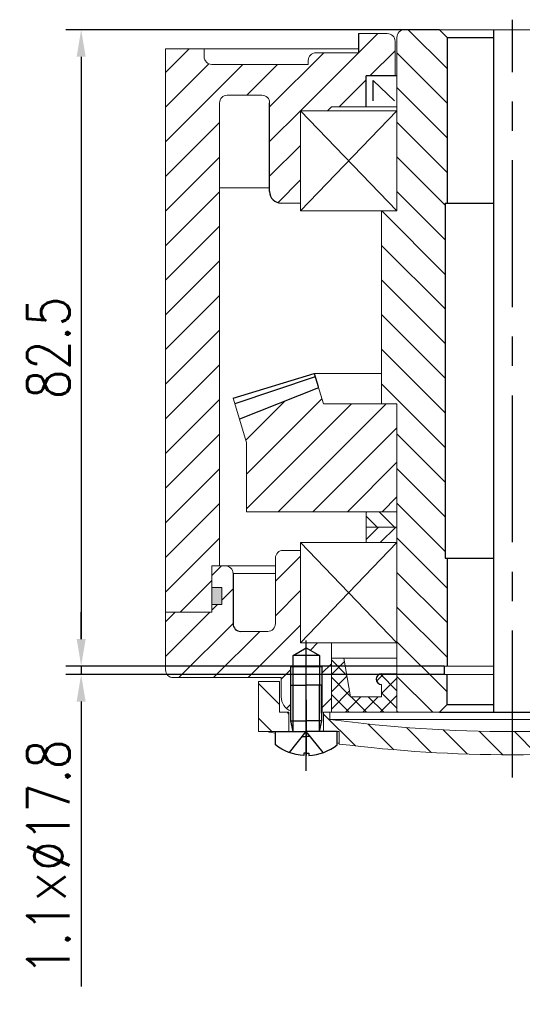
# Model space of a CAD drawing. Header units: inches. Extents: x 837 to 6223, y -2862 to 3098.
# Tile 59 of 139: x 5855 to 5921, y -2685 to -2557. Entities that reach past the tile are written whole.
import ezdxf

# ---------------------------------------------------------------- set-up
doc = ezdxf.new("R2010")
doc.units = ezdxf.units.IN
doc.header["$LTSCALE"] = 10
doc.header["$MEASUREMENT"] = 0
doc.linetypes.add('CENTER', pattern=[10.159999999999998, 6.35, -1.27, 1.27, -1.27])
doc.linetypes.add('HIDDEN', pattern=[1.905, 1.27, -0.635])
for name, color, linetype in [('1轮廓实线层', 7, 'Continuous'), ('2细线层', 4, 'Continuous'), ('3中心线层', 1, 'CENTER'), ('4虚线层', 6, 'HIDDEN'), ('5剖面线层', 2, 'Continuous'), ('6文字层', 3, 'Continuous'), ('7标注层', 4, 'Continuous')]:
    doc.layers.add(name, color=color, linetype=linetype)
doc.styles.add('PC_TEXTSTYLE', font='isocp.shx', dxfattribs={"width": 0.8, "bigfont": 'HZFS.SHX'})
doc.styles.add('TH_GBDIM', font='romans.shx', dxfattribs={"width": 0.8, "bigfont": 'gbcbig.shx'})
doc.dimstyles.new('TH_GBDIM', dxfattribs={"dimtxt": 3.5, "dimasz": 2.5, "dimexe": 2, "dimexo": 0, "dimgap": 1, "dimtad": 1, "dimdec": 4, "dimdsep": 46, "dimtxsty": 'TH_GBDIM', "dimcen": 0.09, "dimclrd": 4, "dimclre": 4, "dimclrt": 3, "dimadec": 0, "dimazin": 0, "dimtfac": 1, "dimtdec": 4, "dimtmove": 0, "dimatfit": 3, "dimfxl": 1, "dimtzin": 0, "dimarcsym": 0})
pattern_1 = [(45, (5721.553239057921, -2909.037251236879), (-2.245064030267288, 2.245064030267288), [])]
pattern_2 = [(315, (-161.1879354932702, 153.6207585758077), (2.245064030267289, 2.245064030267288), [])]

# ---------------------------------------------------------------- blocks, each defined once
blk = doc.blocks.new('A$C2EF20DBA')
at = {"layer": '5剖面线层', "linetype": 'Continuous', "lineweight": 0}
h = blk.add_hatch(dxfattribs=at)
h.set_pattern_fill('ANSI31', color=4, angle=-90.00000000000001, style=0)
h.set_pattern_definition(pattern_2)
h.paths.add_polyline_path([(2.74999927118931, 11.59999985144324), (-7.288106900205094e-07, 11.59999985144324), (-7.288106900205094e-07, 5.099999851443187), (3.968610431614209, 5.099999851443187), (3.968610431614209, 7.599999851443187), (2.74999927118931, 7.599999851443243)], flags=0)
h = blk.add_hatch(dxfattribs=at)
h.set_pattern_fill('ANSI31', color=4, angle=-90.00000000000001, style=0)
h.set_pattern_definition(pattern_2)
h.paths.add_polyline_path([(65.9372215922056, 11.59999985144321), (63.1872215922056, 11.59999985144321), (63.1872215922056, 7.599999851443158), (61.96861043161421, 7.599999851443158), (61.96861043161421, 5.099999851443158), (65.9372215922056, 5.099999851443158)], flags=0)
h = blk.add_hatch(dxfattribs=at)
h.set_pattern_fill('ANSI31', color=4, angle=-90.00000000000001, style=0)
h.set_pattern_definition(pattern_2)
edge = h.paths.add_edge_path(flags=0)
edge.add_line((57.46861043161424, 5.099999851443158), (57.46861043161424, 7.599999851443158))
edge.add_line((57.46861043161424, 7.599999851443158), (56.68722159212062, 7.599999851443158))
edge.add_line((56.68722159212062, 7.599999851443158), (56.68722159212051, 6.673719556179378))
edge.add_arc((32.93722159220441, 185.0999998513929), 179.9999999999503, -89.99000862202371, -82.41803119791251, ccw=False)
edge.add_arc((32.99999927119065, 185.0999998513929), 179.9999999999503, 262.41803119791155, 269.99000862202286, ccw=False)
edge.add_line((9.249999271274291, 6.673719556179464), (9.249999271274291, 7.599999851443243))
edge.add_line((9.249999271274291, 7.599999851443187), (8.46861043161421, 7.599999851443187))
edge.add_line((8.46861043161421, 7.599999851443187), (8.46861043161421, 5.099999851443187))
edge.add_line((8.46861043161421, 5.099999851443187), (10.46861043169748, 5.099999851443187))
edge.add_line((10.46861043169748, 5.099999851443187), (10.46861043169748, 3.492355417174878))
edge.add_arc((32.99999927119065, 185.0999998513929), 182.9999999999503, 262.9276636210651, 269.9901724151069)
edge.add_arc((32.93722159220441, 185.0999998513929), 182.9999999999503, -89.9901724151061, -82.92766362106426)
edge.add_line((55.46861043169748, 3.492355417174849), (55.46861043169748, 5.099999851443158))
edge.add_line((55.46861043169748, 5.099999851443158), (57.46861043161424, 5.099999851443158))
at = {"color": 7, "linetype": 'Continuous', "lineweight": 15}
for p, q in [((-7.288106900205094e-07, 5.099999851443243), (-7.288106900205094e-07, 11.59999985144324)), ((-7.288106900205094e-07, 11.59999985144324), (2.74999927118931, 11.59999985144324)), ((2.74999927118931, 11.59999985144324), (2.74999927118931, 7.599999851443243)), ((63.1872215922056, 7.599999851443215), (63.1872215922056, 11.59999985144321)), ((63.1872215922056, 11.59999985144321), (65.93722159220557, 11.59999985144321)), ((65.93722159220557, 11.59999985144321), (65.9372215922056, 5.099999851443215)), ((2.74999927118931, 7.599999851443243), (3.968610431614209, 7.599999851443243)), ((3.968610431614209, 7.599999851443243), (3.968610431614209, 5.099999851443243)), ((8.46861043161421, 5.099999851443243), (8.46861043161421, 7.599999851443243)), ((8.46861043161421, 7.599999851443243), (9.249999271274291, 7.599999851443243)), ((9.249999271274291, 7.599999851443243), (9.249999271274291, 6.673719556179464)), ((56.68722159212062, 7.599999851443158), (9.249999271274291, 7.599999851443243)), ((56.68722159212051, 6.673719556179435), (9.249999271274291, 6.673719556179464)), ((56.68722159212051, 6.673719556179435), (56.68722159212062, 7.599999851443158)), ((56.68722159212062, 7.599999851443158), (57.46861043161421, 7.599999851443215)), ((57.46861043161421, 7.599999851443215), (57.46861043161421, 5.099999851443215)), ((61.96861043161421, 5.099999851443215), (61.96861043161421, 7.599999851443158)), ((61.96861043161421, 7.599999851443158), (63.1872215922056, 7.599999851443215)), ((-7.288106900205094e-07, 5.099999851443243), (3.968610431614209, 5.099999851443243)), ((3.968610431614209, 5.099999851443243), (8.46861043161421, 5.099999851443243)), ((8.46861043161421, 5.099999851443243), (10.46861043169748, 5.099999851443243)), ((10.46861043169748, 3.492355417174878), (10.46861043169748, 5.099999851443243)), ((55.46861043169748, 5.099999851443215), (55.46861043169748, 3.492355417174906)), ((55.46861043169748, 5.099999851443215), (57.46861043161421, 5.099999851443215)), ((57.46861043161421, 5.099999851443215), (61.96861043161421, 5.099999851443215)), ((61.96861043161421, 5.099999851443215), (65.9372215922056, 5.099999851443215))]:
    blk.add_line(p, q, dxfattribs=at)
for p, q in [((57.71861043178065, 6.499999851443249), (58.01861043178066, 5.099999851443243)), ((57.71861043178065, 6.499999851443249), (61.71861043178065, 6.499999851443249)), ((61.71861043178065, 6.499999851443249), (61.41861043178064, 5.099999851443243))]:
    blk.add_line(p, q)
for centre, radius, start, end in [((32.99999927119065, 185.0999998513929), 179.9999999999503, 262.4180311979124, 269.9900086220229), ((32.93722159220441, 185.0999998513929), 179.9999999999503, 270.0099913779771, 277.5819688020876), ((33.04430277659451, 173.2730893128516), 171.1757386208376, 259.2525430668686, 259.6254560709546), ((32.89291808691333, 173.2730893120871), 171.1757386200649, 280.3745439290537, 280.7474569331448), ((33.04430277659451, 173.2730893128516), 171.1757386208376, 262.3369808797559, 262.4214063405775), ((32.99999927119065, 185.0999998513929), 182.9999999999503, 262.9276636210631, 269.9901724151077), ((32.93722159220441, 185.0999998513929), 182.9999999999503, 270.0098275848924, 277.0723363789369), ((32.89291808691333, 173.2730893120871), 171.1757386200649, 277.5785936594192, 277.6630191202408)]:
    blk.add_arc(centre, radius, start, end, dxfattribs=at)
at = {"layer": '1轮廓实线层'}
for p, q in [((4.518610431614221, 14.98798174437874), (6.218610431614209, 15.96947720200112)), ((6.218610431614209, 15.96947720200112), (7.918610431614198, 14.98798174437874)), ((58.01861043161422, 14.98798174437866), (59.71861043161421, 15.96947720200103)), ((59.71861043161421, 15.96947720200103), (61.4186104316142, 14.98798174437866)), ((7.918610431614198, 14.98798174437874), (4.518610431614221, 14.98798174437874)), ((4.518610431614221, 7.539264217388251), (4.518610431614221, 14.98798174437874)), ((7.918610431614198, 14.98798174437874), (7.918610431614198, 7.487981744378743)), ((61.4186104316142, 14.98798174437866), (58.01861043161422, 14.98798174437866)), ((58.01861043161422, 7.539264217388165), (58.01861043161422, 14.98798174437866)), ((61.4186104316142, 14.98798174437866), (61.4186104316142, 7.487981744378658)), ((8.21861043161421, 13.48798174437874), (4.218610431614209, 13.48798174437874)), ((61.71861043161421, 13.48798174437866), (57.71861043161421, 13.48798174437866))]:
    blk.add_line(p, q, dxfattribs=at)
at = {"layer": '1轮廓实线层', "extrusion": (1.224646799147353e-16, -7.498798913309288e-33, -1)}
for points in [[(-4.218610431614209, 6.499999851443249), (-4.218610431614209, 11.09999985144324), (-6.218610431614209, 11.09999985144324)], [(-4.518610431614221, 5.099999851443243), (-4.218610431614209, 6.499999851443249), (-6.218610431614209, 6.499999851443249)]]:
    blk.add_lwpolyline(points, dxfattribs=at)
at = {"layer": '1轮廓实线层'}
for points in [[(8.21861043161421, 6.499999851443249), (8.21861043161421, 11.09999985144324), (6.218610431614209, 11.09999985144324)], [(57.71861043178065, 6.499999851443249), (57.71861043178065, 11.09999985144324), (59.71861043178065, 11.09999985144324)], [(7.918610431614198, 5.099999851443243), (8.21861043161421, 6.499999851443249), (6.218610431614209, 6.499999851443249)], [(10.21861043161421, 3.369127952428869), (10.21861043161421, 5.099999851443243), (6.218610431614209, 5.099999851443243)], [(55.71861043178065, 3.369127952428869), (55.71861043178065, 5.099999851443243), (59.71861043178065, 5.099999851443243)], [(6.218610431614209, 2.309999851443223), (6.528610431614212, 2.309999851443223), (6.528610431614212, 1.999999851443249)], [(59.71861043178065, 2.309999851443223), (59.40861043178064, 2.309999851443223), (59.40861043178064, 1.999999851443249)]]:
    blk.add_lwpolyline(points, dxfattribs=at)
at = {"layer": '1轮廓实线层', "extrusion": (-1.224646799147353e-16, -7.498798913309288e-33, -1)}
blk.add_lwpolyline([(-61.71861043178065, 6.499999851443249), (-61.71861043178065, 11.09999985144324), (-59.71861043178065, 11.09999985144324)], dxfattribs=at)
at = {"layer": '1轮廓实线层', "extrusion": (-1.224646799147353e-16, 7.498798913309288e-33, -1)}
for points in [[(-2.218610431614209, 3.369127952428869), (-2.218610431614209, 5.099999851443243), (-6.218610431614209, 5.099999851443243)], [(-6.218610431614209, 2.309999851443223), (-5.908610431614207, 2.309999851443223), (-5.908610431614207, 1.999999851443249)]]:
    blk.add_lwpolyline(points, dxfattribs=at)
at = {"layer": '1轮廓实线层', "extrusion": (1.224646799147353e-16, 7.498798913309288e-33, -1)}
for points in [[(-63.71861043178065, 3.369127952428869), (-63.71861043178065, 5.099999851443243), (-59.71861043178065, 5.099999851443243)], [(-59.71861043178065, 2.309999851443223), (-60.02861043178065, 2.309999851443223), (-60.02861043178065, 1.999999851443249)]]:
    blk.add_lwpolyline(points, dxfattribs=at)
at = {"layer": '1轮廓实线层', "extrusion": (-1.224646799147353e-16, 7.498798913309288e-33, -1)}
blk.add_arc((-6.218610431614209, 8.49260333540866), 6.500000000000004, 272.7336049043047, 307.9798724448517, dxfattribs=at)
at = {"layer": '1轮廓实线层'}
for centre, start, end in [((6.218610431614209, 8.49260333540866), 272.7336049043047, 307.9798724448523), ((59.71861043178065, 8.49260333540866), 232.0201275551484, 267.2663950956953)]:
    blk.add_arc(centre, 6.500000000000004, start, end, dxfattribs=at)
at = {"layer": '1轮廓实线层', "extrusion": (1.224646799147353e-16, 7.498798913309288e-33, -1)}
blk.add_arc((-59.71861043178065, 8.49260333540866), 6.500000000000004, 232.0201275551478, 267.2663950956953, dxfattribs=at)
at = {"layer": '2细线层'}
for p, q in [((4.218610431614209, 7.633932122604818), (4.218610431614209, 13.48798174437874)), ((8.21861043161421, 13.48798174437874), (8.21861043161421, 7.487981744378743)), ((57.71861043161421, 7.633932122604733), (57.71861043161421, 13.48798174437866)), ((61.71861043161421, 13.48798174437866), (61.71861043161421, 7.487981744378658))]:
    blk.add_line(p, q, dxfattribs=at)
at = {"layer": '2细线层', "extrusion": (1.224646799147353e-16, -7.498798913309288e-33, -1)}
blk.add_lwpolyline([(-4.518610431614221, 5.099999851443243), (-4.518610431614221, 11.09999985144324)], dxfattribs=at)
at = {"layer": '2细线层'}
for points in [[(7.918610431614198, 5.099999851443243), (7.918610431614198, 11.09999985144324)], [(58.01861043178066, 5.099999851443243), (58.01861043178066, 11.09999985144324)]]:
    blk.add_lwpolyline(points, dxfattribs=at)
at = {"layer": '2细线层', "extrusion": (-1.224646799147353e-16, -7.498798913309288e-33, -1)}
blk.add_lwpolyline([(-61.41861043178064, 5.099999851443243), (-61.41861043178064, 11.09999985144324)], dxfattribs=at)
at = {"layer": '3中心线层'}
for p, q in [((6.218610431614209, -1.485567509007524e-07), (6.218610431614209, 16.93108616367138)), ((59.71861043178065, -1.485567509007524e-07), (59.71861043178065, 17.3455716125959)), ((6.218610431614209, 9.237724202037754), (6.218610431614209, 2.015085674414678)), ((59.71861043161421, 9.888514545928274), (59.71861043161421, 2.348570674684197)), ((59.71861043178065, 9.237724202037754), (59.71861043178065, 2.015085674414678))]:
    blk.add_line(p, q, dxfattribs=at)
at = {"layer": '4虚线层', "extrusion": (-1.224646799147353e-16, 7.498798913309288e-33, -1)}
for p, q in [((4.018610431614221, 2.376231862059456), (6.218610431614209, 5.099999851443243)), ((5.717833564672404, 4.479999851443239), (6.218610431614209, 4.479999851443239))]:
    blk.add_line(p, q, dxfattribs=at)
at = {"layer": '4虚线层'}
for p, q in [((8.418610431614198, 2.376231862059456), (6.218610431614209, 5.099999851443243)), ((6.719387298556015, 4.479999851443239), (6.218610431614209, 4.479999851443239)), ((57.51861043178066, 2.376231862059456), (59.71861043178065, 5.099999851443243)), ((59.21783356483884, 4.479999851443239), (59.71861043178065, 4.479999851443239))]:
    blk.add_line(p, q, dxfattribs=at)
at = {"layer": '4虚线层', "extrusion": (1.224646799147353e-16, 7.498798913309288e-33, -1)}
for p, q in [((61.91861043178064, 2.376231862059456), (59.71861043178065, 5.099999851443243)), ((60.21938729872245, 4.479999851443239), (59.71861043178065, 4.479999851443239))]:
    blk.add_line(p, q, dxfattribs=at)
at = {"layer": '6文字层', "color": 7, "style": 'PC_TEXTSTYLE'}
blk.add_text('TH_SUPERPART', height=1e-29, rotation=90, dxfattribs=at).set_placement((6.218610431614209, 5.099999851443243))
blk = doc.blocks.new('*D538')
at = {"layer": '7标注层', "color": 4, "lineweight": -2, "transparency": 16777216}
for p, q in [((5909.807884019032, -2558.295659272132), (5861.372496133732, -2558.295659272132)), ((5863.372496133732, -2561.795659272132), (5863.372496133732, -2637.295665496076)), ((5910.407884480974, -2640.795665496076), (5861.372496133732, -2640.795665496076))]:
    blk.add_line(p, q, dxfattribs=at)
at = {"layer": '7标注层', "color": 4, "transparency": 16777216}
for points in [[(5862.789162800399, -2561.795659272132), (5863.955829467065, -2561.795659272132), (5863.372496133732, -2558.295659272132)], [(5862.789162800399, -2637.295665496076), (5863.955829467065, -2637.295665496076), (5863.372496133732, -2640.795665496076)]]:
    blk.add_solid(points, dxfattribs=at)
at = {"layer": 'Defpoints', "color": 0, "transparency": 16777216}
for p in [(5909.807884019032, -2558.295659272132), (5863.372496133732, -2640.795665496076), (5910.407884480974, -2640.795665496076)]:
    blk.add_point(p, dxfattribs=at)
at = {"layer": '7标注层', "color": 3, "transparency": 16777216, "insert": (5859.122496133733, -2599.545662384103), "char_height": 5.5, "attachment_point": 5, "rotation": 90, "style": 'TH_GBDIM'}
blk.add_mtext('82.5', dxfattribs=at)
blk = doc.blocks.new('*D539')
at = {"layer": '7标注层', "color": 4, "lineweight": -2, "transparency": 16777216}
for p, q in [((5863.372494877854, -2637.29565796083), (5863.372494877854, -2633.79565796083)), ((5910.407884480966, -2640.79565796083), (5861.372494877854, -2640.79565796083)), ((5863.372494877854, -2640.79565796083), (5863.372494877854, -2641.89565796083)), ((5910.407885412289, -2641.89565796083), (5861.372494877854, -2641.89565796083)), ((5863.372494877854, -2645.39565796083), (5863.372494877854, -2682.336694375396))]:
    blk.add_line(p, q, dxfattribs=at)
at = {"layer": '7标注层', "color": 4, "transparency": 16777216}
for points in [[(5862.789161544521, -2637.29565796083), (5863.955828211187, -2637.29565796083), (5863.372494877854, -2640.79565796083)], [(5862.789161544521, -2645.39565796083), (5863.955828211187, -2645.39565796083), (5863.372494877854, -2641.89565796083)]]:
    blk.add_solid(points, dxfattribs=at)
at = {"layer": 'Defpoints', "color": 0, "transparency": 16777216}
for p in [(5863.372494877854, -2640.79565796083), (5910.407884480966, -2640.79565796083), (5910.407885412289, -2641.89565796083)]:
    blk.add_point(p, dxfattribs=at)
at = {"layer": '7标注层', "color": 3, "transparency": 16777216, "insert": (5859.122494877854, -2665.616176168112), "char_height": 5.5, "attachment_point": 5, "rotation": 90, "style": 'TH_GBDIM'}
blk.add_mtext('1.1×%%C17.8', dxfattribs=at)

msp = doc.modelspace()

# ---------------------------------------------------------------- hatches: boundary and pattern name
at = {"layer": '5剖面线层'}
h = msp.add_hatch(dxfattribs=at)
h.set_pattern_fill('ANSI31', color=256)
h.set_pattern_definition([(45, (5369.922007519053, -3068.234335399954), (-2.245064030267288, 2.245064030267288), [])])
h.paths.add_polyline_path([(5874.307882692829, -2560.79565796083), (5879.307885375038, -2560.79565796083), (5879.307885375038, -2561.795658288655, 0.4142135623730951), (5880.307885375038, -2562.795658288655), (5892.807882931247, -2562.795658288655), (5892.807882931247, -2562.29565932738, -0.414213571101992), (5893.807882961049, -2561.29565932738), (5899.307885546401, -2561.295659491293), (5899.307885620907, -2558.795659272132), (5903.057885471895, -2558.795659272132, -0.4142135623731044), (5904.057885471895, -2559.795659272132), (5904.057885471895, -2564.295659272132), (5900.307885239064, -2564.295659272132), (5900.307885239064, -2568.295658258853), (5895.807886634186, -2568.295658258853), (5895.307885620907, -2568.795659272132), (5891.80788462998, -2568.795659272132), (5891.80788462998, -2580.79565937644), (5889.307883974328, -2580.79565937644, -0.4142135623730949), (5887.807883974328, -2579.29565937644), (5887.807883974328, -2567.795659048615, 0.4142135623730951), (5886.807883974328, -2566.795659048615), (5882.307885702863, -2566.795659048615, 0.4142135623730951), (5881.307885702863, -2567.795659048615), (5881.307885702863, -2627.79565962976), (5880.307883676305, -2627.79565962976), (5880.307883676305, -2633.795660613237), (5874.307884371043, -2633.795660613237)])
h = msp.add_hatch(dxfattribs=at)
h.set_pattern_fill('ANSI31', color=256, angle=270)
h.set_pattern_definition([(315, (5271.086342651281, -2839.594947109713), (2.245064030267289, 2.245064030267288), [])])
h.paths.add_polyline_path([(5910.557884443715, -2580.79565937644), (5910.807884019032, -2580.79565937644), (5910.807884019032, -2559.295659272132), (5909.807884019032, -2558.295659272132), (5905.307884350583, -2558.295659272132, 0.4142135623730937), (5904.307884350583, -2559.295659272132), (5904.307884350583, -2581.795659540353), (5902.307884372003, -2581.795659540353), (5902.307884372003, -2606.795659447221), (5904.307883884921, -2606.795659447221), (5904.307883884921, -2620.795658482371), (5904.307884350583, -2620.795658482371), (5904.307884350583, -2646.79565932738), (5909.807885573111, -2646.79565932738), (5910.807884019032, -2645.795660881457), (5910.807884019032, -2641.89565796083), (5910.407885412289, -2641.89565796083), (5910.407884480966, -2640.79565796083), (5910.807884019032, -2640.79565796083), (5910.807884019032, -2626.795659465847), (5910.557884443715, -2626.795659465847)])
h = msp.add_hatch(dxfattribs=at)
h.set_pattern_fill('ANSI31', color=256, style=0)
h.set_pattern_definition([(45, (4655.205457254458, -2965.458873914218), (-2.245064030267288, 2.245064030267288), [])])
h.paths.add_polyline_path([(5904.307884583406, -2620.795658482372), (5904.307884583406, -2606.795659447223), (5902.307884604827, -2606.795659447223), (5894.781088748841, -2606.795659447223), (5894.156906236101, -2604.737307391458), (5883.892604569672, -2608.79456810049), (5884.807885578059, -2611.812870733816), (5884.807885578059, -2620.795658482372)])
h.paths.add_polyline_path([(5953.807883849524, -2620.795658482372), (5953.807883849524, -2611.812872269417), (5954.723165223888, -2608.79456842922), (5944.458864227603, -2604.737307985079), (5943.834683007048, -2606.795659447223), (5934.307885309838, -2606.795659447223), (5934.307885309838, -2620.795658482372)])
at = {"layer": '5剖面线层', "linetype": 'Continuous', "lineweight": 0}
h = msp.add_hatch(dxfattribs=at)
h.set_pattern_fill('ANSI31', scale=2, style=0)
h.set_pattern_definition([(45, (5588.257488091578, -2825.19565932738), (-4.490128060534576, 4.490128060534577), [])])
h.paths.add_polyline_path([(5904.307884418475, -2620.79565932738), (5900.307884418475, -2620.79565932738), (5900.307884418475, -2624.79565932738), (5904.307884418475, -2624.79565932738)], flags=0)
at = {"layer": '5剖面线层'}
h = msp.add_hatch(dxfattribs=at)
h.set_pattern_fill('ANSI31', color=256, scale=0.5, angle=90, style=0)
h.set_pattern_definition([(135, (5723.347234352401, -2861.971448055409), (-1.122532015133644, -1.122532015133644), [])])
h.paths.add_polyline_path([(5900.30788485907, -2620.795658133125), (5900.30788485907, -2622.795659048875), (5904.307884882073, -2622.795659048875), (5904.307884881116, -2620.795658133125)])
h = msp.add_hatch(dxfattribs=at)
h.set_pattern_fill('ANSI31', color=256, scale=0.5, style=0)
h.set_pattern_definition([(45, (5723.347234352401, -2861.971448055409), (-1.122532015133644, 1.122532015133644), [])])
h.paths.add_polyline_path([(5900.30788485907, -2622.795659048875), (5900.30788485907, -2624.795659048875), (5904.30788488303, -2624.795659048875), (5904.307884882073, -2622.795659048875)])
h = msp.add_hatch(dxfattribs=at)
h.set_pattern_fill('ANSI31', color=4, style=0)
h.set_pattern_definition(pattern_1)
h.paths.add_polyline_path([(5946.057884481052, -2638.426181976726), (5946.057884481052, -2637.795657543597), (5942.807883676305, -2637.795657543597), (5942.807883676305, -2646.79565932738), (5943.026495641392, -2646.79565932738), (5943.807884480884, -2646.79565932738), (5944.057884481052, -2646.79565932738), (5944.057884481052, -2643.29565932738), (5944.057884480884, -2640.907677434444), (5944.357884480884, -2640.907677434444), (5944.357884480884, -2639.407677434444)])
edge = h.paths.add_edge_path()
edge.add_line((5892.557884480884, -2638.426181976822), (5892.557884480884, -2637.795657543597))
edge.add_line((5892.557884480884, -2637.795657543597), (5891.80788462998, -2637.795657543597))
edge.add_line((5891.80788462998, -2637.795657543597), (5891.80788462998, -2625.795659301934))
edge.add_line((5891.80788462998, -2625.795659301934), (5889.557884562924, -2625.795659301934))
edge.add_arc((5889.557884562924, -2626.795659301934), 1, 90, 180)
edge.add_line((5888.557884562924, -2626.795659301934), (5888.557884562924, -2635.295659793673))
edge.add_arc((5887.557884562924, -2635.295659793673), 1, -90, 0, ccw=False)
edge.add_line((5887.557884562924, -2636.295659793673), (5884.057883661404, -2636.295659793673))
edge.add_arc((5884.057883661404, -2635.295659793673), 1, 180, 270, ccw=False)
edge.add_line((5883.057883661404, -2635.295659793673), (5883.057883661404, -2628.79565962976))
edge.add_arc((5882.057883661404, -2628.79565962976), 1, 0, 90)
edge.add_line((5882.057883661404, -2627.79565962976), (5880.307883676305, -2627.79565962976))
edge.add_line((5880.307883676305, -2627.79565962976), (5880.307883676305, -2630.5956585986))
edge.add_line((5880.307883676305, -2630.5956585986), (5881.607885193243, -2630.5956585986))
edge.add_line((5881.607885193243, -2630.5956585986), (5881.607885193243, -2632.795658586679))
edge.add_line((5881.607885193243, -2632.795658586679), (5880.307883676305, -2632.795658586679))
edge.add_line((5880.307883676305, -2632.795658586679), (5880.307883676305, -2633.795660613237))
edge.add_line((5880.307883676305, -2633.795660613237), (5874.30788436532, -2633.795660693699))
edge.add_line((5874.30788436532, -2633.795660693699), (5874.30788454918, -2641.295659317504))
edge.add_arc((5875.307884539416, -2641.295659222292), 0.9999999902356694, 180.0000054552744, 270.0000002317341)
edge.add_line((5875.307884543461, -2642.295659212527), (5889.307884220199, -2642.295659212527))
edge.add_line((5889.307884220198, -2642.295659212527), (5889.307884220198, -2644.79565932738))
edge.add_arc((5891.307884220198, -2644.79565932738), 2, 180.0000000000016, 247.9756952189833)
edge.add_line((5890.557884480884, -2646.649709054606), (5890.557884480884, -2643.295659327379))
edge.add_line((5890.557884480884, -2643.29565932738), (5890.557884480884, -2640.907677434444))
edge.add_line((5890.557884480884, -2640.907677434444), (5890.857884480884, -2640.907677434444))
edge.add_line((5890.857884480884, -2640.907677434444), (5890.857884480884, -2639.407677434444))
edge.add_line((5890.857884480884, -2639.407677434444), (5892.557884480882, -2638.426181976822))
h.paths.add_polyline_path([(5895.807884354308, -2637.795657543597), (5892.557884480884, -2637.795657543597), (5892.557884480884, -2638.426181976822), (5894.257884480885, -2639.407677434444), (5894.257884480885, -2640.907677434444), (5894.557884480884, -2640.907677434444), (5894.557884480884, -2646.907677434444), (5894.557884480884, -2647.89565932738), (5894.257884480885, -2649.29565932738), (5894.807884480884, -2649.29565932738), (5894.807884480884, -2646.79565932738), (5895.589273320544, -2646.79565932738), (5895.807884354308, -2646.79565932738)])
h = msp.add_hatch(dxfattribs=at)
h.set_pattern_fill('ANSI31', color=4, style=0)
h.set_pattern_definition(pattern_1)
h.paths.add_polyline_path([(5892.557884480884, -2638.426181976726), (5892.557884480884, -2637.795657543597), (5895.807885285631, -2637.795657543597), (5895.807885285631, -2646.79565932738), (5895.589273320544, -2646.79565932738), (5894.807884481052, -2646.79565932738), (5894.557884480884, -2646.79565932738), (5894.557884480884, -2643.29565932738), (5894.557884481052, -2640.907677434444), (5894.257884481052, -2640.907677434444), (5894.257884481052, -2639.407677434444)])
edge = h.paths.add_edge_path()
edge.add_line((5946.057884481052, -2638.426181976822), (5946.057884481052, -2637.795657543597))
edge.add_line((5946.057884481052, -2637.795657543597), (5946.807884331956, -2637.795657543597))
edge.add_line((5946.807884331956, -2637.795657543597), (5946.807884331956, -2625.795659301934))
edge.add_line((5946.807884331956, -2625.795659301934), (5949.057884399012, -2625.795659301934))
edge.add_arc((5949.057884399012, -2626.795659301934), 1, 0, 90, ccw=False)
edge.add_line((5950.057884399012, -2626.795659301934), (5950.057884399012, -2635.295659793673))
edge.add_arc((5951.057884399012, -2635.295659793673), 1, 180, 270)
edge.add_line((5951.057884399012, -2636.295659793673), (5954.557885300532, -2636.295659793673))
edge.add_arc((5954.557885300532, -2635.295659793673), 1, 270, 360)
edge.add_line((5955.557885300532, -2635.295659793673), (5955.557885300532, -2628.79565962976))
edge.add_arc((5956.557885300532, -2628.79565962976), 1, 90, 180, ccw=False)
edge.add_line((5956.557885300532, -2627.79565962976), (5958.307885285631, -2627.79565962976))
edge.add_line((5958.307885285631, -2627.79565962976), (5958.307885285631, -2630.5956585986))
edge.add_line((5958.307885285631, -2630.5956585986), (5957.007883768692, -2630.5956585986))
edge.add_line((5957.007883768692, -2630.5956585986), (5957.007883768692, -2632.795658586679))
edge.add_line((5957.007883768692, -2632.795658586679), (5958.307885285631, -2632.795658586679))
edge.add_line((5958.307885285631, -2632.795658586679), (5958.307885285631, -2633.795660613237))
edge.add_line((5958.307885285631, -2633.795660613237), (5964.307884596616, -2633.795660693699))
edge.add_line((5964.307884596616, -2633.795660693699), (5964.307884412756, -2641.295659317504))
edge.add_arc((5963.30788442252, -2641.295659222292), 0.9999999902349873, 269.9999997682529, 359.99999454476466, ccw=False)
edge.add_line((5963.307884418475, -2642.295659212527), (5949.307884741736, -2642.295659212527))
edge.add_line((5949.307884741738, -2642.295659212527), (5949.307884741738, -2644.79565932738))
edge.add_arc((5947.307884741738, -2644.79565932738), 2, 292.0243047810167, 359.99999999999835, ccw=False)
edge.add_line((5948.057884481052, -2646.649709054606), (5948.057884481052, -2643.295659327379))
edge.add_line((5948.057884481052, -2643.29565932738), (5948.057884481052, -2640.907677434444))
edge.add_line((5948.057884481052, -2640.907677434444), (5947.757884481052, -2640.907677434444))
edge.add_line((5947.757884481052, -2640.907677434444), (5947.757884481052, -2639.407677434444))
edge.add_line((5947.757884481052, -2639.407677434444), (5946.057884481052, -2638.426181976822))
h.paths.add_polyline_path([(5942.807884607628, -2637.795657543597), (5946.057884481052, -2637.795657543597), (5946.057884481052, -2638.426181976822), (5944.357884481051, -2639.407677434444), (5944.357884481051, -2640.907677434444), (5944.057884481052, -2640.907677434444), (5944.057884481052, -2646.907677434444), (5944.057884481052, -2647.89565932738), (5944.357884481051, -2649.29565932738), (5943.807884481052, -2649.29565932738), (5943.807884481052, -2646.79565932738), (5943.026495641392, -2646.79565932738), (5942.807884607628, -2646.79565932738)])
h = msp.add_hatch(color=256, dxfattribs=at)
h.paths.add_polyline_path([(5881.607885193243, -2630.5956585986), (5880.307883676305, -2630.5956585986), (5880.307883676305, -2632.795658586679), (5881.607885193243, -2632.795658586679)])
h.paths.add_polyline_path([(5958.307885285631, -2630.5956585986), (5957.007885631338, -2630.5956585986), (5957.007885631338, -2632.795658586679), (5958.307885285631, -2632.795658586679)])
h = msp.add_hatch(dxfattribs=at)
h.set_pattern_fill('ANSI37', color=256, scale=0.5, style=0)
h.set_pattern_definition([(45, (5745.199444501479, -2929.432316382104), (-1.122532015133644, 1.122532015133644), []), (135, (5745.199444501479, -2929.432316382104), (-1.122532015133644, -1.122532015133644), [])])
h.paths.add_polyline_path([(5904.307884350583, -2641.795658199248), (5902.307884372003, -2641.795658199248, 0.9999999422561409), (5902.307884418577, -2643.195660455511), (5902.307884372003, -2643.195660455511), (5902.307884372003, -2644.795660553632), (5898.307884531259, -2644.795660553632), (5897.426249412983, -2639.795657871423), (5895.807884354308, -2639.795657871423), (5895.807884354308, -2646.79565932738), (5904.307884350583, -2646.79565932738)])
h.paths.add_polyline_path([(5936.30788540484, -2644.795660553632), (5936.30788540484, -2643.195660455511, 0.999998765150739), (5936.307884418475, -2641.795658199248), (5934.807886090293, -2641.795658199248), (5934.307885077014, -2641.795658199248), (5934.307885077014, -2646.79565932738), (5942.807883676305, -2646.79565932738), (5942.807883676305, -2639.795657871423), (5941.189520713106, -2639.795657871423), (5940.307886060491, -2644.795660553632)])

# ---------------------------------------------------------------- linework, layer by layer
at = {"color": 7, "linetype": 'Continuous', "lineweight": 15}
for p, q in [((5899.307883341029, -2558.795659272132), (5903.057883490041, -2558.795659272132)), ((5904.307884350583, -2559.295659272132), (5904.307884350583, -2581.795659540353)), ((5905.307884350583, -2558.295659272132), (5933.307884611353, -2558.295659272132)), ((5904.057883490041, -2559.795659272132), (5904.057883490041, -2564.295659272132)), ((5874.307882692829, -2560.79565796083), (5874.307884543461, -2641.295659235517)), ((5874.307884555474, -2567.795660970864), (5874.307884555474, -2560.79565796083)), ((5874.307884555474, -2560.79565796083), (5899.307883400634, -2560.79565796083)), ((5879.307883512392, -2561.795658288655), (5879.307883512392, -2560.79565796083)), ((5893.807884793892, -2561.295658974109), (5899.307883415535, -2561.295657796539)), ((5880.307883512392, -2562.795658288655), (5892.807884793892, -2562.795658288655)), ((5892.807884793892, -2562.295658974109), (5892.807884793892, -2562.795658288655)), ((5886.807883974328, -2566.795659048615), (5882.307883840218, -2566.795659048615)), ((5881.307883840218, -2579.795659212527), (5881.307883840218, -2567.795659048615)), ((5881.307885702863, -2567.795659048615), (5881.307885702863, -2627.79565962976)), ((5891.80788462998, -2581.795659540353), (5891.80788462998, -2568.795659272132)), ((5904.307884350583, -2568.795659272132), (5891.80788462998, -2568.795659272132)), ((5895.807883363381, -2568.295658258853), (5904.307883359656, -2568.295658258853)), ((5895.807884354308, -2568.295658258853), (5904.307884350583, -2568.295658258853)), ((5904.307884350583, -2580.79565937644), (5904.307884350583, -2569.795659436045)), ((5887.807883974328, -2578.795659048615), (5881.307883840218, -2578.795659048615)), ((5889.307883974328, -2580.79565937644), (5891.80788462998, -2580.79565937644)), ((5891.80788462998, -2581.795659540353), (5904.307884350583, -2581.795659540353)), ((5902.307884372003, -2581.795659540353), (5902.307884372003, -2606.795659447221)), ((5893.595779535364, -2602.886893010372), (5902.307884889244, -2602.886893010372)), ((5894.107884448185, -2602.886893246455), (5902.32091834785, -2602.886893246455)), ((5894.101968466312, -2604.556140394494), (5894.781088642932, -2606.795659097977)), ((5884.807884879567, -2611.812868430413), (5883.069135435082, -2606.079031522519)), ((5904.307884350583, -2606.795659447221), (5894.781088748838, -2606.795659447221)), ((5904.307883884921, -2606.795659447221), (5904.307883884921, -2620.795658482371)), ((5884.807885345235, -2620.795658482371), (5884.807885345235, -2611.81286996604)), ((5901.007884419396, -2620.795658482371), (5884.807885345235, -2620.795658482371)), ((5900.307884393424, -2620.795658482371), (5900.307884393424, -2624.795659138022)), ((5904.307884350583, -2620.795658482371), (5900.307884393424, -2620.795658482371)), ((5904.307884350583, -2620.795658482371), (5904.307884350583, -2624.795659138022)), ((5904.307884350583, -2620.795658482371), (5904.307884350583, -2646.79565932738)), ((5904.30788488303, -2622.795659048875), (5900.30788485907, -2622.795659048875)), ((5891.80788462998, -2637.795657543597), (5891.80788462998, -2624.795659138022)), ((5904.307884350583, -2624.795659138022), (5891.80788462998, -2624.795659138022)), ((5888.557884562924, -2626.795659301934), (5888.557884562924, -2635.295659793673)), ((5889.557884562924, -2625.795659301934), (5891.80788462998, -2625.795659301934)), ((5880.307883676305, -2627.79565962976), (5880.307883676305, -2630.5956585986)), ((5880.307883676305, -2627.79565962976), (5882.057883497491, -2627.79565962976)), ((5880.307883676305, -2633.795660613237), (5880.307883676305, -2627.79565962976)), ((5882.057883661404, -2627.79565962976), (5880.307883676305, -2627.79565962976)), ((5882.057883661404, -2627.79565962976), (5888.557884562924, -2627.79565962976)), ((5883.057883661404, -2628.795659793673), (5888.557884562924, -2628.795659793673)), ((5880.307883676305, -2630.5956585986), (5881.607885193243, -2630.5956585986)), ((5881.607885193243, -2630.5956585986), (5881.607885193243, -2632.795658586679)), ((5881.607885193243, -2632.795658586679), (5880.307883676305, -2632.795658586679)), ((5880.307883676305, -2633.795660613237), (5874.307884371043, -2633.795660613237)), ((5880.307883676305, -2633.795660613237), (5874.307884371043, -2633.795660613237)), ((5884.057883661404, -2636.295659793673), (5887.557884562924, -2636.295659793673)), ((5891.80788462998, -2637.795657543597), (5904.307884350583, -2637.795657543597)), ((5895.807884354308, -2646.795660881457), (5895.807884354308, -2637.795657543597)), ((5904.307884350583, -2639.795657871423), (5895.807884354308, -2639.795657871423)), ((5897.426249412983, -2639.795657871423), (5898.307884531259, -2644.795660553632)), ((5910.407884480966, -2640.79565796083), (5916.80788541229, -2640.79565796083)), ((5875.307884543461, -2642.295659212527), (5889.307883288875, -2642.295659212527)), ((5889.307884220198, -2642.295659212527), (5878.807884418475, -2642.295659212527)), ((5889.307884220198, -2644.79565932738), (5889.307884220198, -2642.295659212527)), ((5902.307884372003, -2641.795658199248), (5904.307884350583, -2641.795658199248)), ((5910.407885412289, -2641.89565796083), (5916.80788541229, -2641.89565796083)), ((5902.307884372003, -2644.795660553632), (5902.307884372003, -2643.195659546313)), ((5898.307884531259, -2644.795660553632), (5902.307884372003, -2644.795660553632))]:
    msp.add_line(p, q, dxfattribs=at)
at = {"color": 7}
for p, q in [((5887.807883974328, -2579.29565937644), (5887.807883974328, -2567.795659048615)), ((5883.057883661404, -2628.79565962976), (5883.057883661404, -2635.295659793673))]:
    msp.add_line(p, q, dxfattribs=at)
at = {"color": 7, "linetype": 'Continuous', "lineweight": 15}
for centre, radius, start, end in [((5903.057883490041, -2559.795659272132), 1, 0, 90), ((5905.307884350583, -2559.295659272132), 1, 90, 180), ((5880.307883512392, -2561.795658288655), 1, 180, 270), ((5893.807884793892, -2562.295658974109), 1, 90, 180), ((5882.307883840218, -2567.795659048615), 1, 90, 180), ((5889.557884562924, -2626.795659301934), 1, 90, 180), ((5887.557884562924, -2635.295659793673), 1, 270, 0), ((5875.307884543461, -2641.295659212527), 1, 180.0000013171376, 270), ((5891.307884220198, -2644.79565932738), 2, 180, 247.9756952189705)]:
    msp.add_arc(centre, radius, start, end, dxfattribs=at)
at = {"color": 7, "lineweight": 15}
for centre in [(5886.807883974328, -2567.795659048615), (5882.057883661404, -2628.79565962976)]:
    msp.add_arc(centre, 1, 0, 90, dxfattribs=at)
at = {"color": 7}
for centre, radius, start, end in [((5889.307883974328, -2579.29565937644), 1.5, 180, 270), ((5884.057883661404, -2635.295659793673), 1, 180, 270), ((5902.307884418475, -2642.495659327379), 0.7000011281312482, 90.00000380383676, 269.999996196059)]:
    msp.add_arc(centre, radius, start, end, dxfattribs=at)
at = {"layer": '1轮廓实线层'}
for p, q in [((5899.307883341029, -2558.7956598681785), (5899.307883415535, -2561.2956603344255)), ((5909.807884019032, -2558.295659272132), (5910.807884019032, -2559.295659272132)), ((5910.807884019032, -2559.295659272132), (5916.80788541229, -2559.295659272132)), ((5916.80788541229, -2558.295659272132), (5916.80788541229, -2646.79565932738)), ((5900.307883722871, -2568.295659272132), (5900.307883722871, -2564.295659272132)), ((5901.220819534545, -2567.530751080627), (5901.220819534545, -2564.892263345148)), ((5901.220819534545, -2564.892263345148), (5903.975760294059, -2567.530751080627)), ((5895.307883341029, -2568.795659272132), (5895.807883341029, -2568.295659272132)), ((5883.069135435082, -2606.079031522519), (5893.595779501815, -2602.886892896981)), ((5893.595779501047, -2602.886892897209), (5894.101968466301, -2604.556140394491)), ((5894.156906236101, -2604.737307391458), (5883.892604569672, -2608.79456810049)), ((5910.407884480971, -2640.7956654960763), (5910.407885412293, -2641.895665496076)), ((5909.807884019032, -2646.795660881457), (5910.807884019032, -2645.795660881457)), ((5910.807884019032, -2645.795660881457), (5916.80788541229, -2645.795660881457)), ((5909.807884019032, -2646.795660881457), (5928.807884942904, -2646.795660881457))]:
    msp.add_line(p, q, dxfattribs=at)
at = {"layer": '1轮廓实线层', "ltscale": 0.5}
for p, q in [((5910.807884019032, -2559.295659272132), (5910.807884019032, -2580.79565937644)), ((5910.557884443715, -2580.79565937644), (5910.557884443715, -2626.795659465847)), ((5910.557884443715, -2580.79565937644), (5916.80788541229, -2580.79565937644)), ((5910.557884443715, -2626.795659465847), (5910.807884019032, -2626.795659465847)), ((5910.807884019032, -2626.795659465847), (5916.80788541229, -2626.795659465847)), ((5910.807884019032, -2626.795659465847), (5910.807884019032, -2640.79565796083)), ((5910.807884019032, -2645.795660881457), (5910.807884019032, -2641.89565796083))]:
    msp.add_line(p, q, dxfattribs=at)
at = {"layer": '1轮廓实线层', "color": 7}
msp.add_line((5904.307883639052, -2564.295659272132), (5900.307883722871, -2564.295659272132), dxfattribs=at)
at = {"layer": '2细线层'}
for p, q in [((5904.307884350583, -2581.795659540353), (5891.80788462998, -2568.795659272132)), ((5891.80788462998, -2581.795659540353), (5904.307884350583, -2568.795659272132)), ((5891.80788462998, -2624.795659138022), (5904.307884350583, -2637.795657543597)), ((5891.80788462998, -2637.795657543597), (5904.307884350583, -2624.795659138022))]:
    msp.add_line(p, q, dxfattribs=at)
at = {"layer": '3中心线层', "ltscale": 0.3}
msp.add_line((5919.307884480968, -2655.234451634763), (5919.307884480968, -2557.000823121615), dxfattribs=at)
at = {"layer": '3中心线层', "ltscale": 0.5}
msp.add_line((5893.72782760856, -2603.322344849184), (5883.288416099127, -2606.802148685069), dxfattribs=at)

# ---------------------------------------------------------------- block references
at = {"layer": '1轮廓实线层', "color": 7}
msp.add_blockref('A$C2EF20DBA', (5886.339274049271, -2654.395659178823), dxfattribs=at)

# ---------------------------------------------------------------- dimensions: what is measured, and where the dimension line sits
at = {"layer": '7标注层'}
dim = msp.add_linear_dim(base=(5863.372496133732, -2640.795665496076), p1=(5909.807884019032, -2558.295659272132), p2=(5910.407884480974, -2640.795665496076), angle=90, dimstyle='TH_GBDIM', override={"dimtxt": 5.5, "dimasz": 3.5, "dimgap": 1.5, "dimdec": 1, "dimadec": 1}, dxfattribs=at)
dim.commit()
dim.dimension.update_dxf_attribs({"geometry": '*D538', "text_midpoint": (5859.122496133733, -2599.545662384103)})
dim = msp.add_linear_dim(base=(5863.372494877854, -2640.79565796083), p1=(5910.407885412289, -2641.89565796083), p2=(5910.407884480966, -2640.79565796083), angle=90, text='<>×%%C17.8', dimstyle='TH_GBDIM', override={"dimtxt": 5.5, "dimasz": 3.5, "dimgap": 1.5, "dimdec": 1, "dimadec": 1}, dxfattribs=at)
dim.commit()
dim.dimension.update_dxf_attribs({"geometry": '*D539', "text_midpoint": (5863.372494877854, -2665.616176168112), "dimtype": 160})

doc.saveas('drawing.dxf')
